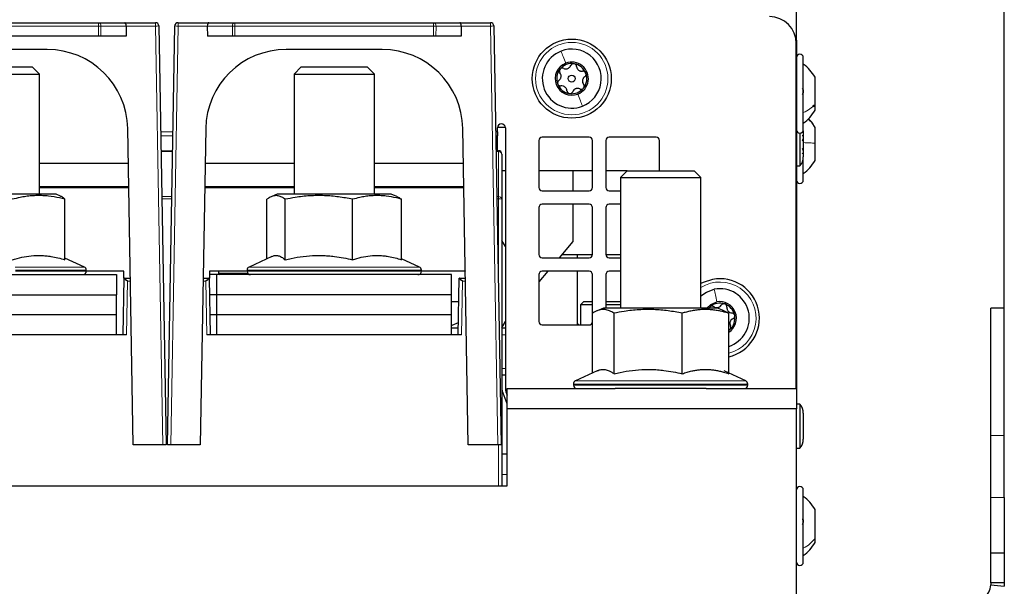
# Paper-space layout 'Blatt5' of a CAD drawing. Header units: millimetres. Extents: x 5 to 418, y 2 to 292.
# Tile 9 of 29: x 250 to 323, y 142 to 184. Entities that reach past the tile are written whole.
import ezdxf

# ---------------------------------------------------------------- set-up
doc = ezdxf.new("R2010")
doc.units = ezdxf.units.MM
doc.layers.add('SLD-0', color=7, linetype='Continuous')
doc.styles.add('SLDTEXTSTYLE0', font='TXT', dxfattribs={"width": 0.605})
doc.dimstyles.new('SLDDIMSTYLE6', dxfattribs={"dimtxt": 3.5, "dimasz": 3.302, "dimexe": 0, "dimexo": 0.0625, "dimgap": 0.875, "dimtad": 1, "dimlfac": 2, "dimrnd": 1e-09, "dimzin": 12, "dimdsep": 46, "dimtxsty": 'SLDTEXTSTYLE0', "dimsah": 1, "dimcen": 0.09, "dimadec": 0, "dimazin": 3, "dimtfac": 1, "dimtofl": 0, "dimtmove": 0, "dimatfit": 3, "dimfxl": 1, "dimfrac": 2, "dimtolj": 1, "dimtzin": 12, "dimarcsym": 0})

# ---------------------------------------------------------------- blocks, each defined once
blk = doc.blocks.new('_D_36')
at = {"layer": 'SLD-0', "color": 7}
for p, q in [((127.43, 162.557), (127.43, 266.477)), ((323.43, 162.557), (323.43, 266.477)), ((127.43, 265.477), (323.43, 265.477))]:
    blk.add_line(p, q, dxfattribs=at)
for points in [[(127.43, 265.477), (130.732, 264.969), (130.732, 265.985)], [(323.43, 265.477), (320.128, 265.985), (320.128, 264.969)]]:
    blk.add_solid(points, dxfattribs=at)
at = {"layer": 'SLD-0', "color": 7, "insert": (221.42, 269.989), "char_height": 3.5, "attachment_point": 1, "style": 'SLDTEXTSTYLE0'}
blk.add_mtext('392', dxfattribs=at)

psp = doc.layouts.new('Blatt5')

# ---------------------------------------------------------------- linework, layer by layer
at = {"color": 7, "linetype": 'Continuous', "lineweight": 25}
for p, q in [((307.9299, 182.707), (307.9299, 222.257)), ((241.0106, 183.857), (255.8492, 183.857)), ((255.8492, 183.857), (257.7994, 183.857)), ((257.7994, 183.857), (260.0844, 183.857)), ((261.7754, 183.857), (264.0605, 183.857)), ((264.0605, 183.857), (266.0106, 183.857)), ((266.0106, 183.857), (280.8492, 183.857)), ((280.8492, 183.857), (282.7994, 183.857)), ((282.7994, 183.857), (285.0844, 183.857)), ((257.9029, 183.6027), (257.8976, 182.857)), ((260.3344, 183.6114), (260.8799, 152.357)), ((260.9799, 152.357), (261.5255, 183.6114)), ((263.9569, 183.6027), (263.9623, 182.857)), ((282.9029, 183.6027), (282.8976, 182.857)), ((285.3344, 183.6114), (285.8799, 152.357)), ((255.8439, 182.857), (241.016, 182.857)), ((256.0206, 182.857), (255.8439, 182.857)), ((257.8976, 182.857), (256.0206, 182.857)), ((265.8393, 182.857), (263.9623, 182.857)), ((266.016, 182.857), (265.8393, 182.857)), ((280.8439, 182.857), (266.016, 182.857)), ((281.0206, 182.857), (280.8439, 182.857)), ((282.8976, 182.857), (281.0206, 182.857)), ((307.8645, 182.707), (307.9299, 182.707)), ((307.9299, 182.557), (307.8892, 182.557)), ((307.9049, 156.557), (307.9049, 182.307)), ((307.9299, 182.557), (307.9299, 182.707)), ((307.9299, 182.557), (307.9299, 156.557)), ((252.0188, 181.857), (244.841, 181.857)), ((277.0188, 181.857), (269.841, 181.857)), ((308.4299, 175.857), (308.4299, 181.257)), ((245.4299, 180.0203), (251.4299, 180.0203)), ((245.9667, 180.557), (250.8932, 180.557)), ((251.4299, 180.0203), (250.8932, 180.557)), ((251.4299, 171.057), (251.4299, 180.0203)), ((270.9667, 180.557), (270.4299, 180.0203)), ((270.4299, 180.0203), (270.4299, 171.057)), ((270.4299, 180.0203), (276.4299, 180.0203)), ((270.9667, 180.557), (275.8932, 180.557)), ((276.4299, 180.0203), (275.8932, 180.557)), ((276.4299, 171.057), (276.4299, 180.0203)), ((309.3049, 177.7637), (309.3049, 179.7945)), ((309.3049, 177.3196), (309.3049, 177.7637)), ((258.4299, 152.357), (258.0179, 175.9617)), ((263.842, 175.9617), (263.4299, 152.357)), ((283.4299, 152.357), (283.0179, 175.9617)), ((285.6049, 175.7195), (285.6049, 176.007)), ((285.6049, 175.7195), (285.6049, 175.4256)), ((285.6091, 176.057), (286.2007, 176.057)), ((286.2049, 176.007), (286.2049, 156.557)), ((308.1799, 175.607), (308.1799, 173.1745)), ((308.4299, 175.7781), (308.4285, 175.8307)), ((308.4299, 175.7481), (308.4299, 175.8821)), ((308.4299, 175.7781), (308.4299, 173.836)), ((309.3049, 174.8629), (309.3049, 176.0445)), ((285.6049, 174.307), (285.6049, 175.4256)), ((288.7049, 175.057), (288.7049, 171.557)), ((292.4549, 175.307), (288.9549, 175.307)), ((292.7049, 171.557), (292.7049, 175.057)), ((293.7049, 175.057), (293.7049, 171.557)), ((297.4549, 175.307), (293.9549, 175.307)), ((297.7049, 172.807), (297.7049, 175.057)), ((309.3049, 173.5695), (309.3049, 174.8629)), ((260.4968, 174.307), (261.3631, 174.307)), ((285.4968, 174.307), (285.6799, 174.307)), ((285.9299, 174.057), (285.9299, 170.7017)), ((308.4299, 172.107), (308.4299, 173.8364)), ((258.0634, 173.357), (251.4299, 173.357)), ((270.4299, 173.357), (263.7965, 173.357)), ((283.0634, 173.357), (276.4299, 173.357)), ((286.2049, 172.807), (285.9299, 172.807)), ((292.7049, 172.807), (288.7049, 172.807)), ((291.2299, 172.807), (291.2299, 171.307)), ((295.2799, 172.807), (293.7049, 172.807)), ((295.2799, 172.807), (294.7799, 172.307)), ((295.2799, 172.807), (300.2799, 172.807)), ((300.7799, 172.307), (300.2799, 172.807)), ((307.9299, 173.1745), (308.1799, 173.1745)), ((294.7799, 172.307), (294.7799, 162.557)), ((294.7799, 172.307), (300.7799, 172.307)), ((300.7799, 162.557), (300.7799, 172.307)), ((258.0939, 171.607), (251.4299, 171.607)), ((251.4299, 171.557), (257.18, 171.557)), ((257.18, 171.557), (258.0948, 171.557)), ((257.4291, 171.607), (257.4299, 171.557)), ((263.7651, 171.557), (264.6799, 171.557)), ((270.4299, 171.607), (263.7659, 171.607)), ((264.4299, 171.557), (264.4308, 171.607)), ((264.6799, 171.557), (270.4299, 171.557)), ((283.0939, 171.607), (276.4299, 171.607)), ((276.4299, 171.557), (282.18, 171.557)), ((282.18, 171.557), (283.0948, 171.557)), ((282.4291, 171.607), (282.4299, 171.557)), ((288.9549, 171.307), (292.4549, 171.307)), ((293.9549, 171.307), (294.7799, 171.307)), ((252.6799, 171.057), (244.1799, 171.057)), ((253.012, 170.9242), (252.6799, 171.057)), ((253.3389, 166.165), (253.3389, 170.6786)), ((268.4056, 166.2451), (268.4056, 170.6786)), ((269.1799, 171.057), (268.7663, 170.8916)), ((277.6799, 171.057), (269.1799, 171.057)), ((269.7701, 166.165), (269.7701, 170.6786)), ((274.7944, 166.165), (274.7944, 170.6786)), ((278.0936, 170.8916), (277.6799, 171.057)), ((278.4543, 166.165), (278.4543, 170.6786)), ((285.9299, 170.7017), (285.9299, 149.307)), ((288.7049, 170.057), (288.7049, 166.557)), ((292.4549, 170.307), (288.9549, 170.307)), ((291.2299, 170.307), (291.2299, 167.528)), ((292.7049, 166.557), (292.7049, 170.057)), ((293.7049, 170.057), (293.7049, 166.557)), ((294.7799, 170.307), (293.9549, 170.307)), ((291.2299, 167.528), (290.2054, 166.307)), ((254.7856, 165.6243), (253.3389, 166.2989)), ((268.7653, 166.4129), (267.0743, 165.6243)), ((279.7856, 165.6243), (278.4543, 166.2451)), ((288.9549, 166.307), (292.4549, 166.307)), ((290.4152, 166.557), (292.7049, 166.557)), ((291.5799, 166.307), (291.5799, 166.557)), ((293.7049, 166.557), (294.7799, 166.557)), ((293.9549, 166.307), (294.7799, 166.307)), ((254.9299, 165.307), (254.9299, 165.3978)), ((266.9299, 165.3978), (266.9299, 165.307)), ((279.9299, 165.307), (279.9299, 165.3978)), ((283.2032, 165.3449), (283.2026, 165.307)), ((239.6799, 165.057), (257.1799, 165.057)), ((257.7299, 165.307), (254.9299, 165.307)), ((257.1799, 165.057), (257.1799, 163.557)), ((257.6799, 160.557), (257.7541, 164.807)), ((257.7387, 164.807), (257.7299, 165.307)), ((257.7387, 164.807), (257.7541, 164.807)), ((257.7541, 164.807), (257.7542, 164.807)), ((257.7542, 164.807), (258.2126, 164.807)), ((263.6472, 164.807), (264.1057, 164.807)), ((264.1057, 164.807), (264.1212, 164.807)), ((264.1057, 164.807), (264.1057, 164.807)), ((264.1057, 164.807), (264.1799, 160.557)), ((264.1299, 165.307), (264.1212, 164.807)), ((264.6799, 165.057), (264.1256, 165.057)), ((266.9299, 165.307), (264.1299, 165.307)), ((264.6799, 163.557), (264.6799, 165.057)), ((282.1799, 165.057), (264.6799, 165.057)), ((264.8049, 165.307), (264.8049, 165.157)), ((283.2026, 165.307), (279.9299, 165.307)), ((282.1799, 163.557), (282.1799, 165.057)), ((282.6799, 160.557), (282.7541, 164.807)), ((282.7541, 164.807), (282.7542, 164.807)), ((282.7542, 164.807), (283.2126, 164.807)), ((283.2026, 165.307), (283.2039, 165.307)), ((289.3663, 165.307), (288.7049, 164.5188)), ((288.7049, 165.057), (288.7049, 161.557)), ((292.4549, 165.307), (288.9549, 165.307)), ((291.5799, 161.307), (291.5799, 165.307)), ((292.7049, 162.1841), (292.7049, 165.057)), ((293.7049, 165.057), (293.7049, 162.557)), ((294.7799, 165.307), (293.9549, 165.307)), ((239.6799, 163.557), (257.1799, 163.557)), ((257.1799, 162.057), (257.1799, 163.557)), ((264.6799, 163.557), (264.1276, 163.557)), ((264.6799, 162.057), (264.6799, 163.557)), ((282.1799, 163.557), (264.6799, 163.557)), ((282.1799, 162.057), (282.1799, 163.557)), ((282.1799, 163.057), (282.7236, 163.057)), ((292.0549, 163.057), (291.8049, 162.807)), ((291.8049, 162.807), (291.8049, 161.307)), ((292.7049, 162.807), (291.8049, 162.807)), ((292.0549, 163.057), (292.7049, 163.057)), ((293.5299, 162.557), (293.0444, 162.3628)), ((302.0299, 162.557), (293.5299, 162.557)), ((293.7049, 163.057), (294.7799, 163.057)), ((294.7799, 162.807), (293.7049, 162.807)), ((301.3664, 162.557), (301.4692, 162.6581)), ((302.5155, 162.3628), (302.0299, 162.557)), ((323.4299, 162.557), (322.4299, 162.557)), ((322.4299, 153.054), (322.4299, 162.557)), ((323.4299, 153.054), (323.4299, 162.557)), ((257.1799, 162.057), (239.6799, 162.057)), ((257.1799, 160.557), (257.1799, 162.057)), ((264.6799, 162.057), (264.1538, 162.057)), ((264.6799, 160.557), (264.6799, 162.057)), ((282.1799, 162.057), (264.6799, 162.057)), ((282.1799, 160.557), (282.1799, 162.057)), ((292.6952, 157.717), (292.6952, 162.1786)), ((294.3106, 157.665), (294.3106, 162.1786)), ((299.3954, 157.665), (299.3954, 162.1786)), ((302.8647, 157.665), (302.8647, 162.1786)), ((282.6887, 161.057), (282.1799, 161.057)), ((286.2049, 161.057), (285.9299, 161.057)), ((288.9549, 161.307), (292.4549, 161.307)), ((291.6799, 161.307), (291.5799, 161.407)), ((302.9406, 160.9559), (302.8647, 160.8958)), ((257.9299, 160.557), (238.93, 160.557)), ((282.9299, 160.557), (263.93, 160.557)), ((286.2049, 157.557), (285.9299, 157.557)), ((293.0424, 157.8789), (291.4243, 157.1243)), ((304.1356, 157.1243), (302.5175, 157.8789)), ((285.9299, 156.5095), (285.9617, 156.4251)), ((286.3299, 155.057), (286.3299, 156.557)), ((286.3299, 156.557), (294.3888, 156.557)), ((291.2799, 156.8978), (291.2799, 156.807)), ((301.1711, 156.557), (294.3888, 156.557)), ((301.1711, 156.557), (307.9299, 156.557)), ((304.2799, 156.807), (304.2799, 156.8978)), ((307.9299, 156.557), (307.9299, 155.057)), ((286.3299, 155.4135), (285.9617, 156.4251)), ((307.9299, 155.057), (286.3299, 155.057)), ((286.3299, 149.307), (286.3299, 155.057)), ((308.1799, 155.3895), (307.9299, 155.3895)), ((307.9299, 140.557), (307.9299, 155.057)), ((308.1799, 155.3895), (308.1799, 152.1245)), ((308.4299, 154.7281), (308.4299, 152.786)), ((322.4299, 148.4388), (322.4299, 153.054)), ((323.4299, 148.4388), (323.4299, 153.054)), ((260.6298, 152.357), (258.4299, 152.357)), ((260.8799, 152.357), (260.6298, 152.357)), ((261.23, 152.357), (260.9799, 152.357)), ((263.4299, 152.357), (261.23, 152.357)), ((285.6298, 152.357), (283.4299, 152.357)), ((285.8799, 152.357), (285.6298, 152.357)), ((307.9299, 152.1245), (308.1799, 152.1245)), ((210.5299, 149.307), (286.3299, 149.307)), ((308.4299, 143.607), (308.4299, 149.007)), ((322.4299, 144.307), (322.4299, 148.4388)), ((323.4299, 148.4388), (323.4299, 144.307)), ((309.3049, 145.3731), (309.3049, 147.5445)), ((309.3049, 145.0695), (309.3049, 145.3731)), ((322.4299, 142.057), (322.4299, 144.307)), ((322.4299, 144.307), (323.4299, 144.307)), ((323.4299, 144.307), (323.4299, 142.057)), ((322.4299, 142.057), (322.4224, 141.907)), ((322.4224, 141.907), (323.4174, 141.807)), ((323.4299, 142.057), (322.4299, 142.057)), ((323.4299, 142.057), (323.4174, 141.807))]:
    psp.add_line(p, q, dxfattribs=at)
at = {"color": 7, "linetype": 'Continuous', "lineweight": 18}
for p, q in [((255.8492, 183.6027), (255.8492, 183.857)), ((260.0844, 183.857), (260.0844, 183.6027)), ((261.7754, 183.6027), (261.7754, 183.857)), ((266.0106, 183.6027), (266.0106, 183.857)), ((280.8492, 183.6027), (280.8492, 183.857)), ((285.0844, 183.857), (285.0844, 183.6027)), ((255.8492, 183.6027), (241.0106, 183.6027)), ((255.8439, 182.857), (255.8492, 183.6027)), ((256.026, 183.6027), (256.0206, 182.857)), ((257.9029, 183.6027), (256.026, 183.6027)), ((260.0844, 183.6027), (257.9029, 183.6027)), ((260.6298, 152.357), (260.0844, 183.6027)), ((261.7754, 183.6027), (261.23, 152.357)), ((263.9569, 183.6027), (261.7754, 183.6027)), ((265.8339, 183.6027), (263.9569, 183.6027)), ((265.8393, 182.857), (265.8339, 183.6027)), ((280.8492, 183.6027), (266.0106, 183.6027)), ((266.0106, 183.6027), (266.016, 182.857)), ((280.8439, 182.857), (280.8492, 183.6027)), ((281.026, 183.6027), (281.0206, 182.857)), ((282.9029, 183.6027), (281.026, 183.6027)), ((285.0844, 183.6027), (282.9029, 183.6027)), ((285.6298, 152.357), (285.0844, 183.6027)), ((261.3877, 175.7195), (260.4721, 175.7195)), ((285.6049, 175.7195), (285.4721, 175.7195)), ((261.3826, 175.4256), (260.4773, 175.4256)), ((285.6049, 175.4256), (285.4773, 175.4256)), ((261.3618, 174.2338), (260.4981, 174.2338)), ((285.6799, 174.2338), (285.4981, 174.2338)), ((285.6799, 174.2338), (285.6799, 174.307)), ((285.6799, 170.8785), (285.6799, 174.2338)), ((257.18, 171.557), (257.1791, 171.607)), ((264.6808, 171.607), (264.6799, 171.557)), ((282.18, 171.557), (282.1791, 171.607)), ((260.5566, 170.8785), (261.3032, 170.8785)), ((261.3002, 170.706), (260.5597, 170.706)), ((285.5566, 170.8785), (285.6799, 170.8785)), ((285.6799, 170.706), (285.5597, 170.706)), ((285.6799, 170.706), (285.6799, 170.8785)), ((285.6799, 163.815), (285.6799, 170.706)), ((249.6277, 165.6243), (254.7856, 165.6243)), ((254.9299, 165.3978), (249.6549, 165.3978)), ((275.1368, 165.3978), (266.9299, 165.3978)), ((267.0743, 165.6243), (275.0989, 165.6243)), ((275.0989, 165.6243), (279.7856, 165.6243)), ((279.9299, 165.3978), (275.1368, 165.3978)), ((249.6549, 165.307), (254.9299, 165.307)), ((264.8049, 165.157), (265.778, 165.157)), ((265.778, 165.157), (266.9799, 165.157)), ((266.9299, 165.307), (275.1368, 165.307)), ((275.1368, 165.307), (279.9299, 165.307)), ((257.9998, 164.5614), (257.9299, 160.557)), ((258.2169, 164.5614), (257.9998, 164.5614)), ((263.8601, 164.5614), (263.643, 164.5614)), ((263.93, 160.557), (263.8601, 164.5614)), ((282.9998, 164.5614), (282.9299, 160.557)), ((283.2169, 164.5614), (282.9998, 164.5614)), ((286.2049, 160.557), (285.9299, 160.557)), ((286.2049, 158.057), (285.9299, 158.057)), ((293.4401, 156.8978), (291.2799, 156.8978)), ((291.2799, 156.807), (293.4401, 156.807)), ((291.4243, 157.1243), (293.5365, 157.1243)), ((304.2799, 156.8978), (293.4401, 156.8978)), ((293.4401, 156.807), (304.2799, 156.807)), ((293.5365, 157.1243), (304.1356, 157.1243)), ((285.9617, 156.4251), (285.9299, 156.4135)), ((322.4299, 153.054), (323.4299, 153.054)), ((285.6799, 149.307), (285.6799, 152.357)), ((286.3299, 150.157), (285.9299, 150.157)), ((322.4299, 148.4388), (323.4299, 148.4388))]:
    psp.add_line(p, q, dxfattribs=at)
at = {"color": 7, "linetype": 'Continuous', "lineweight": 25, "flags": 128}
for points in [[(286.2049, 167.152), (286.1994, 167.1619), (285.9299, 167.5974)], [(301.6501, 164.7044), (300.947, 164.4754), (300.7799, 164.39)], [(300.7799, 163.4831), (301.1992, 163.7637), (301.7912, 163.9678)], [(301.2206, 162.557), (301.5248, 162.8409), (301.9722, 163.0224)], [(282.1799, 161.2647), (282.2383, 161.2842), (282.6961, 161.4824)], [(285.9299, 161.1167), (286.0285, 161.266), (286.2049, 161.5621)]]:
    psp.add_lwpolyline(points, dxfattribs=at)
at = {"color": 7, "linetype": 'Continuous', "lineweight": 25}
for radius in [2.95, 0.259]:
    psp.add_circle((291.1549, 179.682), radius, dxfattribs=at)
at = {"color": 7, "linetype": 'Continuous', "lineweight": 18}
psp.add_circle((291.1549, 179.682), 2.7, dxfattribs=at)
for centre, radius, start, end in [((255.804, 183.637), 0.2246, 351.205432, 78.38327), ((266.0559, 183.637), 0.2246, 101.61673, 188.794568), ((280.804, 183.637), 0.2246, 351.205432, 78.38327), ((255.9376, 194.3355), 10.7332, 269.528234, 270.471766), ((260.0843, 187.1897), 3.587, 270.001424, 273.997358), ((261.7755, 187.1897), 3.587, 266.002642, 269.998576), ((265.9223, 194.3355), 10.7332, 269.528234, 270.471766), ((280.9376, 194.3355), 10.7332, 269.528234, 270.471766), ((285.0843, 187.1897), 3.587, 270.001424, 273.997358), ((285.7112, 174.0128), 0.2232, 11.421754, 98.049467), ((285.7112, 170.6575), 0.2232, 11.421754, 98.049467), ((285.7424, 167.1216), 3.585, 87.001674, 90.998631), ((302.2049, 161.807), 2.7, 284.14295, 121.855431)]:
    psp.add_arc(centre, radius, start, end, dxfattribs=at)
at = {"color": 7, "linetype": 'Continuous', "lineweight": 25}
for centre, radius, start, end in [((260.0844, 183.607), 0.25, 1, 90), ((261.7754, 183.607), 0.25, 90, 179), ((285.0844, 183.607), 0.25, 1, 90), ((305.9049, 182.307), 2, 0, 90), ((252.0188, 175.857), 6, 1, 90), ((269.841, 175.857), 6, 90, 179), ((277.0188, 175.857), 6, 1, 90), ((291.1549, 179.682), 2.2, 111.195726, 291.195726), ((291.1549, 179.682), 2.2, 291.195726, 111.195726), ((308.1799, 181.257), 0.25, 0, 180), ((291.1549, 179.682), 1.2375, 111.195726, 291.195726), ((291.1549, 179.682), 1.125, 81.195726, 141.195726), ((291.1549, 179.682), 1.2375, 291.195726, 111.195726), ((291.1549, 179.682), 1.125, 21.195726, 81.195726), ((291.1549, 179.682), 1.125, 141.195726, 201.195726), ((291.1549, 179.682), 1.125, 321.195726, 21.195726), ((291.1549, 179.682), 1.125, 201.195726, 261.195726), ((291.1549, 179.682), 1.125, 261.195726, 321.195726), ((285.9049, 176.007), 0.3, 0, 180), ((308.1799, 175.857), 0.25, 180, 360), ((288.9549, 175.057), 0.25, 90, 180), ((292.4549, 175.057), 0.25, 0, 90), ((293.9549, 175.057), 0.25, 90, 180), ((297.4549, 175.057), 0.25, 0, 90), ((285.6799, 174.057), 0.25, 0, 90), ((307.4299, 173.836), 1, 318.590378, 360), ((308.1799, 172.107), 0.25, 180, 360), ((288.9549, 171.557), 0.25, 180, 270), ((292.4549, 171.557), 0.25, 270, 0), ((293.9549, 171.557), 0.25, 180, 270), ((288.9549, 170.057), 0.25, 90, 180), ((292.4549, 170.057), 0.25, 0, 90), ((293.9549, 170.057), 0.25, 90, 180), ((288.9549, 166.557), 0.25, 180, 270), ((292.4549, 166.557), 0.25, 270, 0), ((293.9549, 166.557), 0.25, 180, 270), ((254.6799, 165.3978), 0.25, 360, 65), ((267.1799, 165.3978), 0.25, 115, 180), ((279.6799, 165.3978), 0.25, 360, 65), ((254.6799, 165.307), 0.25, 270, 360), ((264.9049, 165.157), 0.1, 180, 270), ((267.1799, 165.307), 0.25, 180, 270), ((279.6799, 165.307), 0.25, 270, 360), ((288.9549, 165.057), 0.25, 90, 180), ((292.4549, 165.057), 0.25, 0, 90), ((293.9549, 165.057), 0.25, 90, 180), ((302.2049, 161.807), 2.95, 282.922626, 100.840298), ((302.2049, 161.807), 2.2, 287.450051, 100.840298), ((302.2049, 161.807), 1.125, 70.840298, 130.840298), ((302.2049, 161.807), 1.2375, 302.215812, 100.840298), ((302.2049, 161.807), 1.125, 10.840298, 70.840298), ((302.2049, 161.807), 1.125, 310.840298, 10.840298), ((288.9549, 161.557), 0.25, 180, 270), ((292.4549, 161.557), 0.25, 270, 343.967789), ((287.2049, 156.557), 1, 180, 208.955024), ((291.5299, 156.8978), 0.25, 115, 180), ((291.5299, 156.807), 0.25, 180, 270), ((304.0299, 156.807), 0.25, 270, 360), ((304.0299, 156.8978), 0.25, 360, 65), ((307.4299, 154.7281), 1, 360, 41.409622), ((307.4299, 152.786), 1, 318.590378, 0), ((308.1799, 149.007), 0.25, 0, 180), ((308.1799, 143.607), 0.25, 180, 360), ((320.9299, 142.057), 1.5, 270, 354.26083)]:
    psp.add_arc(centre, radius, start, end, dxfattribs=at)
for centre, major_axis, ratio, start_param, end_param in [((257.7994, 183.607), (0, 0.25), 0.4142136, 4.6949357, 6.2831853), ((264.0605, 183.607), (0, 0.25), 0.4142136, 0, 1.5882496), ((282.7994, 183.607), (0, 0.25), 0.4142136, 4.6949357, 6.2831853), ((257.9998, 164.557), (-0.2457, 0.25), 0.0087255, 4.7212679, 6.274611), ((263.8601, 164.557), (0.2457, 0.25), 0.0087255, 0.0085744, 1.5619174), ((282.9998, 164.557), (-0.2457, 0.25), 0.0087255, 4.7212679, 6.274611)]:
    psp.add_ellipse(centre, major_axis=major_axis, ratio=ratio, start_param=start_param, end_param=end_param, dxfattribs=at)
at = {"color": 7, "linetype": 'Continuous', "lineweight": 18}
for points in [[(290.3595, 181.7332), (290.4084, 181.607), (290.5063, 181.3546), (290.6404, 181.0088), (290.7075, 180.8358)], [(291.9504, 177.6309), (291.9014, 177.7571), (291.8035, 178.0094), (291.6694, 178.3553), (291.6024, 178.5282)], [(308.4299, 177.1466), (308.6033, 177.2334), (308.9502, 177.4069), (309.1867, 177.6447), (309.3049, 177.7637)], [(308.4299, 174.9063), (308.6033, 174.9002), (308.9502, 174.888), (309.1867, 174.8712), (309.3049, 174.8629)], [(301.7912, 163.9678), (301.8166, 163.8348), (301.8675, 163.569), (301.9373, 163.2046), (301.9722, 163.0224)], [(308.4299, 144.6467), (308.6033, 144.7489), (308.9502, 144.9532), (309.1867, 145.2331), (309.3049, 145.3731)]]:
    psp.add_open_spline(points, degree=3, dxfattribs=at)
at = {"color": 7, "linetype": 'Continuous', "lineweight": 25}
for points, knots in [([(291.3271, 180.7938), (291.3006, 180.7951), (291.2477, 180.7978), (291.175, 180.7676), (291.1169, 180.7195), (291.0952, 180.6774), (291.0843, 180.6562)], [0, 0, 0, 0, 0.250033, 0.4996315, 0.7492277, 1, 1, 1, 1]), ([(291.517, 180.5892), (291.513, 180.6126), (291.5051, 180.6593), (291.4643, 180.7227), (291.4041, 180.7736), (291.3528, 180.787), (291.3271, 180.7938)], [0, 0, 0, 0, 0.2498147, 0.4999078, 0.7501201, 1, 1, 1, 1]), ([(309.3049, 179.7945), (309.1867, 179.98), (308.9502, 180.3509), (308.6033, 180.6216), (308.4299, 180.7569)], [0, 0, 0, 0, 0.49999999, 1, 1, 1, 1]), ([(290.1883, 179.542), (290.2271, 179.5751), (290.2856, 179.6248), (290.3346, 179.7234), (290.3572, 179.8049), (290.3606, 179.8897), (290.3439, 179.999), (290.3031, 180.0644), (290.2759, 180.108)], [0, 0, 0, 0, 0.24920104, 0.37433782, 0.49893155, 0.62400843, 0.74976002, 1, 1, 1, 1]), ([(290.2782, 180.387), (290.2638, 180.3648), (290.235, 180.3203), (290.2248, 180.2422), (290.2374, 180.1679), (290.263, 180.128), (290.2759, 180.108)], [0, 0, 0, 0, 0.2498571, 0.4994664, 0.7490114, 1, 1, 1, 1]), ([(290.5503, 180.4492), (290.5281, 180.4574), (290.4837, 180.4739), (290.4083, 180.4703), (290.3342, 180.4436), (290.2969, 180.4059), (290.2782, 180.387)], [0, 0, 0, 0, 0.2498071, 0.5000551, 0.7503094, 1, 1, 1, 1]), ([(290.5503, 180.4492), (290.5984, 180.4321), (290.6707, 180.4063), (290.7805, 180.4131), (290.8625, 180.4343), (290.9376, 180.4738), (291.0239, 180.5429), (291.0602, 180.611), (291.0843, 180.6562)], [0, 0, 0, 0, 0.2491679, 0.3743031, 0.4989033, 0.6239875, 0.7497462, 1, 1, 1, 1]), ([(291.517, 180.5892), (291.5262, 180.539), (291.5401, 180.4635), (291.6009, 180.3718), (291.6602, 180.3114), (291.7319, 180.2661), (291.835, 180.2259), (291.912, 180.2286), (291.9633, 180.2303)], [0, 0, 0, 0, 0.2491995, 0.3743362, 0.4989302, 0.6240074, 0.7497593, 1, 1, 1, 1]), ([(292.2038, 180.0888), (292.1917, 180.1124), (292.1676, 180.1596), (292.1051, 180.2075), (292.0344, 180.2337), (291.9871, 180.2315), (291.9633, 180.2303)], [0, 0, 0, 0, 0.2499907, 0.4996106, 0.7491271, 1, 1, 1, 1]), ([(292.1216, 179.8221), (292.1399, 179.8372), (292.1763, 179.8674), (292.2109, 179.9344), (292.2248, 180.012), (292.2108, 180.0632), (292.2038, 180.0888)], [0, 0, 0, 0, 0.2498519, 0.4999015, 0.7501147, 1, 1, 1, 1]), ([(290.1883, 179.542), (290.17, 179.5269), (290.1335, 179.4967), (290.0989, 179.4296), (290.085, 179.352), (290.099, 179.3009), (290.106, 179.2753)], [0, 0, 0, 0, 0.2498519, 0.4999015, 0.7501147, 1, 1, 1, 1]), ([(290.106, 179.2753), (290.1181, 179.2517), (290.1423, 179.2045), (290.2047, 179.1566), (290.2754, 179.1303), (290.3228, 179.1326), (290.3466, 179.1337)], [0, 0, 0, 0, 0.2499907, 0.4996106, 0.7491271, 1, 1, 1, 1]), ([(292.1216, 179.8221), (292.0827, 179.789), (292.0243, 179.7392), (291.9752, 179.6407), (291.9526, 179.5591), (291.9493, 179.4744), (291.966, 179.365), (292.0068, 179.2996), (292.034, 179.2561)], [0, 0, 0, 0, 0.24920104, 0.37433782, 0.49893155, 0.62400843, 0.74976002, 1, 1, 1, 1]), ([(290.7929, 178.7748), (290.7836, 178.8251), (290.7698, 178.9005), (290.709, 178.9923), (290.6496, 179.0527), (290.5779, 179.098), (290.4749, 179.1381), (290.3978, 179.1355), (290.3466, 179.1337)], [0, 0, 0, 0, 0.2491995, 0.3743362, 0.4989302, 0.6240074, 0.7497593, 1, 1, 1, 1]), ([(290.7929, 178.7748), (290.7968, 178.7515), (290.8048, 178.7048), (290.8455, 178.6413), (290.9058, 178.5905), (290.9571, 178.577), (290.9827, 178.5703)], [0, 0, 0, 0, 0.2498147, 0.4999078, 0.7501201, 1, 1, 1, 1]), ([(290.9827, 178.5703), (291.0092, 178.5689), (291.0622, 178.5663), (291.1349, 178.5964), (291.193, 178.6445), (291.2147, 178.6867), (291.2256, 178.7078)], [0, 0, 0, 0, 0.250033, 0.4996315, 0.7492277, 1, 1, 1, 1]), ([(291.7596, 178.9149), (291.7114, 178.932), (291.6392, 178.9577), (291.5293, 178.951), (291.4474, 178.9298), (291.3723, 178.8903), (291.2859, 178.8211), (291.2497, 178.7531), (291.2256, 178.7078)], [0, 0, 0, 0, 0.2491679, 0.3743031, 0.4989033, 0.6239875, 0.7497462, 1, 1, 1, 1]), ([(291.7596, 178.9149), (291.7818, 178.9066), (291.8262, 178.8901), (291.9015, 178.8937), (291.9757, 178.9205), (292.013, 178.9582), (292.0316, 178.977)], [0, 0, 0, 0, 0.2498071, 0.5000551, 0.7503094, 1, 1, 1, 1]), ([(292.0316, 178.977), (292.046, 178.9993), (292.0748, 179.0438), (292.0851, 179.1218), (292.0725, 179.1962), (292.0468, 179.2361), (292.034, 179.2561)], [0, 0, 0, 0, 0.2498571, 0.4994664, 0.7490114, 1, 1, 1, 1]), ([(308.3444, 178.936), (308.3561, 178.9324), (308.3794, 178.9254), (308.407, 178.886), (308.4254, 178.8267), (308.4322, 178.7514), (308.4256, 178.6709), (308.4073, 178.5977), (308.3796, 178.5384), (308.3561, 178.5159), (308.3444, 178.5046)], [0, 0, 0, 0, 0.1251933, 0.2494385, 0.3742794, 0.4990244, 0.6238686, 0.7493688, 0.8744304, 1, 1, 1, 1]), ([(308.4299, 176.3571), (308.6033, 176.4925), (308.9502, 176.7631), (309.1867, 177.1341), (309.3049, 177.3196)], [0, 0, 0, 0, 0.5, 1, 1, 1, 1]), ([(309.1479, 177.7045), (309.1492, 177.7022), (309.164, 177.6749), (309.1929, 177.6295), (309.2194, 177.5879)], [0, 0, 0, 0, 0.0847888, 1, 1, 1, 1]), ([(309.3049, 176.0437), (309.1922, 176.2341), (309.0516, 176.4716), (308.8421, 176.6467), (308.8006, 176.6814)], [0, 0, 0, 0, 0.80148096, 1, 1, 1, 1]), ([(309.3049, 176.0445), (309.1922, 176.2351), (309.0518, 176.4725), (308.8426, 176.6475), (308.8013, 176.6821)], [0, 0, 0, 0, 0.80242298, 1, 1, 1, 1]), ([(309.3049, 176.0445), (309.1922, 176.235), (309.0518, 176.4725), (308.8426, 176.6475), (308.8013, 176.6821)], [0, 0, 0, 0, 0.8024068, 1, 1, 1, 1]), ([(308.3444, 175.4396), (308.3561, 175.4433), (308.3794, 175.4507), (308.407, 175.4326), (308.4254, 175.3912), (308.4322, 175.3277), (308.4256, 175.251), (308.4073, 175.1729), (308.3796, 175.1021), (308.3561, 175.068), (308.3444, 175.051)], [0, 0, 0, 0, 0.1252207, 0.2494814, 0.3743239, 0.4990613, 0.6238954, 0.7493873, 0.8744403, 1, 1, 1, 1]), ([(308.3444, 174.4788), (308.3561, 174.4604), (308.3794, 174.4236), (308.407, 174.3511), (308.4254, 174.2734), (308.4322, 174.1991), (308.4256, 174.1399), (308.4073, 174.1042), (308.3796, 174.0925), (308.3561, 174.1041), (308.3444, 174.1099)], [0, 0, 0, 0, 0.1251933, 0.2494385, 0.3742794, 0.4990244, 0.6238686, 0.7493688, 0.8744304, 1, 1, 1, 1]), ([(308.4299, 172.6085), (308.6033, 172.7438), (308.9502, 173.0143), (309.1867, 173.385), (309.3049, 173.5704)], [0, 0, 0, 0, 0.5, 1, 1, 1, 1]), ([(308.4299, 172.6071), (308.6033, 172.7424), (308.9502, 173.0131), (309.1867, 173.3841), (309.3049, 173.5696)], [0, 0, 0, 0, 0.5000002, 1, 1, 1, 1]), ([(308.4299, 172.607), (308.6033, 172.7424), (308.9502, 173.0131), (309.1867, 173.384), (309.3049, 173.5695)], [0, 0, 0, 0, 0.5, 1, 1, 1, 1]), ([(253.3389, 170.6786), (253.2037, 170.7127), (252.7974, 170.8151), (252.2488, 170.9079), (251.6936, 170.9537), (251.2713, 170.9609), (250.8449, 170.94), (250.4182, 170.8914), (249.9383, 170.8098), (249.6033, 170.7267), (249.4092, 170.6786)], [0, 0, 0, 0, 0.1043669, 0.3134646, 0.4185234, 0.5258411, 0.6334242, 0.7417575, 0.8503095, 1, 1, 1, 1]), ([(253.0103, 170.9221), (253.026, 170.9164), (253.0744, 170.899), (253.155, 170.846), (253.2489, 170.7706), (253.31, 170.7081), (253.3389, 170.6786)], [0, 0, 0, 0, 0.1422161, 0.4377793, 0.733775, 1, 1, 1, 1]), ([(269.7701, 170.6786), (269.7298, 170.7081), (269.6462, 170.7693), (269.5186, 170.8441), (269.3871, 170.9037), (269.2547, 170.9428), (269.1209, 170.9602), (268.986, 170.9543), (268.85, 170.9247), (268.7141, 170.8724), (268.5657, 170.7939), (268.4632, 170.7201), (268.4056, 170.6786)], [0, 0, 0, 0, 0.08960706, 0.18568908, 0.28189094, 0.3785265, 0.47534012, 0.57405035, 0.67296429, 0.77243798, 0.87207038, 1, 1, 1, 1]), ([(274.7944, 170.6786), (274.6215, 170.7127), (274.102, 170.8151), (273.4007, 170.9079), (272.6909, 170.9537), (272.1509, 170.9609), (271.6058, 170.94), (271.0603, 170.8914), (270.4466, 170.8098), (270.0184, 170.7267), (269.7701, 170.6786)], [0, 0, 0, 0, 0.1043668, 0.3134646, 0.4185234, 0.5258411, 0.6334242, 0.7417575, 0.8503095, 1, 1, 1, 1]), ([(278.4543, 170.6786), (278.3283, 170.7127), (277.9499, 170.8151), (277.439, 170.9079), (276.922, 170.9537), (276.5287, 170.9609), (276.1316, 170.94), (275.7342, 170.8914), (275.2872, 170.8098), (274.9753, 170.7267), (274.7944, 170.6786)], [0, 0, 0, 0, 0.1043669, 0.3134646, 0.4185234, 0.5258411, 0.6334242, 0.7417575, 0.8503095, 1, 1, 1, 1]), ([(278.0902, 170.8912), (278.1261, 170.8763), (278.2074, 170.8427), (278.3288, 170.7701), (278.4139, 170.708), (278.4543, 170.6786)], [0, 0, 0, 0, 0.2940897, 0.6657345, 1, 1, 1, 1]), ([(249.4092, 166.165), (249.5256, 166.1995), (249.8751, 166.3029), (250.466, 166.4298), (251.0662, 166.4904), (251.5516, 166.4908), (251.9202, 166.4668), (252.3426, 166.4116), (252.817, 166.3168), (253.1648, 166.2157), (253.3389, 166.165)], [0, 0, 0, 0, 0.090156, 0.2707709, 0.4520349, 0.5444545, 0.6375595, 0.7308854, 0.8652311, 1, 1, 1, 1]), ([(268.7663, 166.4108), (268.7727, 166.4146), (268.8169, 166.4413), (268.9001, 166.4645), (269.0159, 166.4897), (269.1329, 166.4915), (269.2508, 166.4732), (269.3689, 166.4344), (269.4951, 166.372), (269.6291, 166.2847), (269.7231, 166.2049), (269.7701, 166.165)], [0, 0, 0, 0, 0.01913591, 0.13290857, 0.24689081, 0.36317712, 0.47971249, 0.59696184, 0.71442661, 0.85708975, 1, 1, 1, 1]), ([(269.7701, 166.165), (269.9188, 166.1994), (270.3655, 166.3028), (271.121, 166.4297), (271.8885, 166.4904), (272.5092, 166.4908), (272.9805, 166.4668), (273.5205, 166.4116), (274.1272, 166.3168), (274.5718, 166.2157), (274.7944, 166.165)], [0, 0, 0, 0, 0.0900799, 0.2706473, 0.4520349, 0.5444545, 0.6375595, 0.7308854, 0.865231, 1, 1, 1, 1]), ([(274.7944, 166.165), (274.9028, 166.1995), (275.2284, 166.3029), (275.7787, 166.4298), (276.3376, 166.4904), (276.7897, 166.4908), (277.133, 166.4668), (277.5263, 166.4116), (277.9682, 166.3168), (278.2921, 166.2157), (278.4543, 166.165)], [0, 0, 0, 0, 0.090156, 0.2707709, 0.4520349, 0.5444545, 0.6375595, 0.7308854, 0.8652311, 1, 1, 1, 1]), ([(294.3106, 162.1786), (294.255, 162.2127), (294.088, 162.3151), (293.8625, 162.4079), (293.6343, 162.4537), (293.4607, 162.4609), (293.2854, 162.44), (293.11, 162.3914), (292.9127, 162.3098), (292.775, 162.2267), (292.6952, 162.1786)], [0, 0, 0, 0, 0.1043668, 0.3134646, 0.4185234, 0.5258411, 0.6334242, 0.7417575, 0.8503095, 1, 1, 1, 1]), ([(299.3954, 162.1786), (299.2203, 162.2127), (298.6946, 162.3151), (297.9849, 162.4079), (297.2665, 162.4537), (296.72, 162.4609), (296.1684, 162.44), (295.6163, 162.3914), (294.9953, 162.3098), (294.5619, 162.2267), (294.3106, 162.1786)], [0, 0, 0, 0, 0.1043669, 0.3134646, 0.4185234, 0.5258411, 0.6334242, 0.7417575, 0.8503095, 1, 1, 1, 1]), ([(302.8647, 162.1786), (302.7182, 162.2201), (302.4618, 162.2928), (302.0924, 162.37), (301.7576, 162.4218), (301.4207, 162.4524), (301.0803, 162.4607), (300.7372, 162.4456), (300.3919, 162.4072), (300.0469, 162.3468), (299.7144, 162.2704), (299.4979, 162.2081), (299.3954, 162.1786)], [0, 0, 0, 0, 0.1279296, 0.2239643, 0.3201306, 0.4167629, 0.5135807, 0.6123329, 0.7112837, 0.8107656, 0.910393, 1, 1, 1, 1]), ([(301.748, 162.6704), (301.7277, 162.6825), (301.687, 162.7067), (301.6122, 162.7167), (301.5344, 162.7037), (301.491, 162.6733), (301.4692, 162.6581)], [0, 0, 0, 0, 0.2498071, 0.5000551, 0.7503094, 1, 1, 1, 1]), ([(301.748, 162.6704), (301.7923, 162.6449), (301.8588, 162.6066), (301.9681, 162.5935), (302.0525, 162.5996), (302.1335, 162.6249), (302.2308, 162.6774), (302.2787, 162.7379), (302.3106, 162.7781)], [0, 0, 0, 0, 0.2491679, 0.3743031, 0.4989033, 0.6239875, 0.7497462, 1, 1, 1, 1]), ([(302.5742, 162.8697), (302.5483, 162.8758), (302.4967, 162.888), (302.4198, 162.8713), (302.354, 162.8345), (302.3251, 162.7969), (302.3106, 162.7781)], [0, 0, 0, 0, 0.250033, 0.4996315, 0.7492277, 1, 1, 1, 1]), ([(302.7242, 162.6344), (302.7245, 162.658), (302.7251, 162.7054), (302.6964, 162.7752), (302.6462, 162.836), (302.5982, 162.8585), (302.5742, 162.8697)], [0, 0, 0, 0, 0.2498147, 0.4999078, 0.7501201, 1, 1, 1, 1]), ([(302.7242, 162.6344), (302.7242, 162.5833), (302.7243, 162.5066), (302.7676, 162.4054), (302.8151, 162.3353), (302.8775, 162.2779), (302.9717, 162.2198), (303.0479, 162.2086), (303.0987, 162.2011)], [0, 0, 0, 0, 0.2491995, 0.3743362, 0.4989302, 0.6240074, 0.7497593, 1, 1, 1, 1]), ([(302.5146, 162.3604), (302.5513, 162.3459), (302.6687, 162.2997), (302.7849, 162.2279), (302.8647, 162.1786)], [0, 0, 0, 0, 0.3133296, 1, 1, 1, 1]), ([(303.181, 161.771), (303.1368, 161.7455), (303.0704, 161.707), (303.0044, 161.6189), (302.9675, 161.5427), (302.949, 161.46), (302.9458, 161.3494), (302.9742, 161.2777), (302.9931, 161.23)], [0, 0, 0, 0, 0.249201, 0.3743378, 0.4989316, 0.6240084, 0.74976, 1, 1, 1, 1]), ([(303.3099, 162.0186), (303.3022, 162.044), (303.287, 162.0948), (303.2341, 162.1531), (303.1693, 162.1916), (303.1223, 162.1979), (303.0987, 162.2011)], [0, 0, 0, 0, 0.2499907, 0.4996106, 0.7491271, 1, 1, 1, 1]), ([(303.181, 161.771), (303.2017, 161.7826), (303.243, 161.8058), (303.2891, 161.8655), (303.3167, 161.9393), (303.3121, 161.9922), (303.3099, 162.0186)], [0, 0, 0, 0, 0.2498519, 0.4999015, 0.7501147, 1, 1, 1, 1]), ([(302.9406, 160.9559), (302.9588, 160.9752), (302.9951, 161.0138), (303.0192, 161.0887), (303.0202, 161.1642), (303.0021, 161.208), (302.9931, 161.23)], [0, 0, 0, 0, 0.2498571, 0.4994664, 0.7490114, 1, 1, 1, 1]), ([(293.0453, 157.8725), (293.0734, 157.8878), (293.1987, 157.9564), (293.3764, 157.9886), (293.5759, 157.9912), (293.7274, 157.9667), (293.9011, 157.9117), (294.0961, 157.8167), (294.2391, 157.7157), (294.3106, 157.665)], [0, 0, 0, 0, 0.0669471, 0.2989942, 0.4172256, 0.5363338, 0.6557246, 0.8275916, 1, 1, 1, 1]), ([(294.3106, 157.665), (294.4612, 157.6995), (294.9135, 157.8029), (295.6781, 157.9298), (296.4547, 157.9904), (297.0827, 157.9908), (297.5596, 157.9668), (298.1062, 157.9116), (298.7201, 157.8168), (299.17, 157.7157), (299.3954, 157.665)], [0, 0, 0, 0, 0.09015596, 0.27077089, 0.45203489, 0.54445451, 0.63755949, 0.73088539, 0.86523105, 1, 1, 1, 1]), ([(299.3954, 157.665), (299.5148, 157.7049), (299.7537, 157.7846), (300.0907, 157.871), (300.4044, 157.9323), (300.6947, 157.9709), (300.9868, 157.9906), (301.2819, 157.9904), (301.5792, 157.9697), (301.8784, 157.9287), (302.177, 157.8686), (302.5066, 157.7841), (302.7348, 157.7082), (302.8647, 157.665)], [0, 0, 0, 0, 0.1047233, 0.2096097, 0.2925284, 0.3755804, 0.4590823, 0.5427532, 0.6281959, 0.7138111, 0.7998905, 0.8860992, 1, 1, 1, 1]), ([(286.3299, 151.657), (286.2612, 151.657), (286.1061, 151.657), (285.9929, 151.657), (285.9299, 151.657)], [0, 0, 0, 0, 0.4435215, 1, 1, 1, 1]), ([(309.3049, 147.5445), (309.1867, 147.73), (308.9502, 148.101), (308.6033, 148.3717), (308.4299, 148.507)], [0, 0, 0, 0, 0.5, 1, 1, 1, 1]), ([(309.3049, 147.5445), (309.1867, 147.73), (308.9502, 148.101), (308.6033, 148.3717), (308.4299, 148.507)], [0, 0, 0, 0, 0.5, 1, 1, 1, 1]), ([(308.3444, 146.8239), (308.3561, 146.8241), (308.3794, 146.8246), (308.407, 146.7959), (308.4254, 146.7454), (308.4322, 146.6754), (308.4256, 146.5959), (308.4073, 146.5193), (308.3796, 146.4532), (308.3561, 146.4244), (308.3444, 146.4099)], [0, 0, 0, 0, 0.1251933, 0.2494385, 0.3742794, 0.4990244, 0.6238686, 0.7493688, 0.8744304, 1, 1, 1, 1]), ([(308.4299, 144.107), (308.6033, 144.2424), (308.9502, 144.5131), (309.1867, 144.884), (309.3049, 145.0695)], [0, 0, 0, 0, 0.50000003, 1, 1, 1, 1]), ([(308.4299, 144.107), (308.6033, 144.2424), (308.9502, 144.5131), (309.1867, 144.884), (309.3049, 145.0695)], [0, 0, 0, 0, 0.5, 1, 1, 1, 1])]:
    psp.add_open_spline(points, degree=3, knots=knots, dxfattribs=at)
at = {"color": 7, "linetype": 'Continuous', "lineweight": 18}
psp.add_open_spline([(308.7827, 176.6658), (308.8305, 176.6267), (309.0465, 176.45), (309.1918, 176.2101), (309.3049, 176.0232)], degree=3, knots=[0, 0, 0, 0, 0.2211658, 1, 1, 1, 1], dxfattribs=at)

# ---------------------------------------------------------------- dimensions: what is measured, and where the dimension line sits
at = {"layer": 'SLD-0', "color": 7}
dim = psp.add_linear_dim(base=(323.4299, 265.4774), p1=(127.4299, 162.557), p2=(323.4299, 162.557), dimstyle='SLDDIMSTYLE6', dxfattribs=at)
dim.commit()
dim.dimension.update_dxf_attribs({"geometry": '_D_36', "text_midpoint": (225.4299, 265.4774), "dimtype": 160})

doc.saveas('drawing.dxf')
